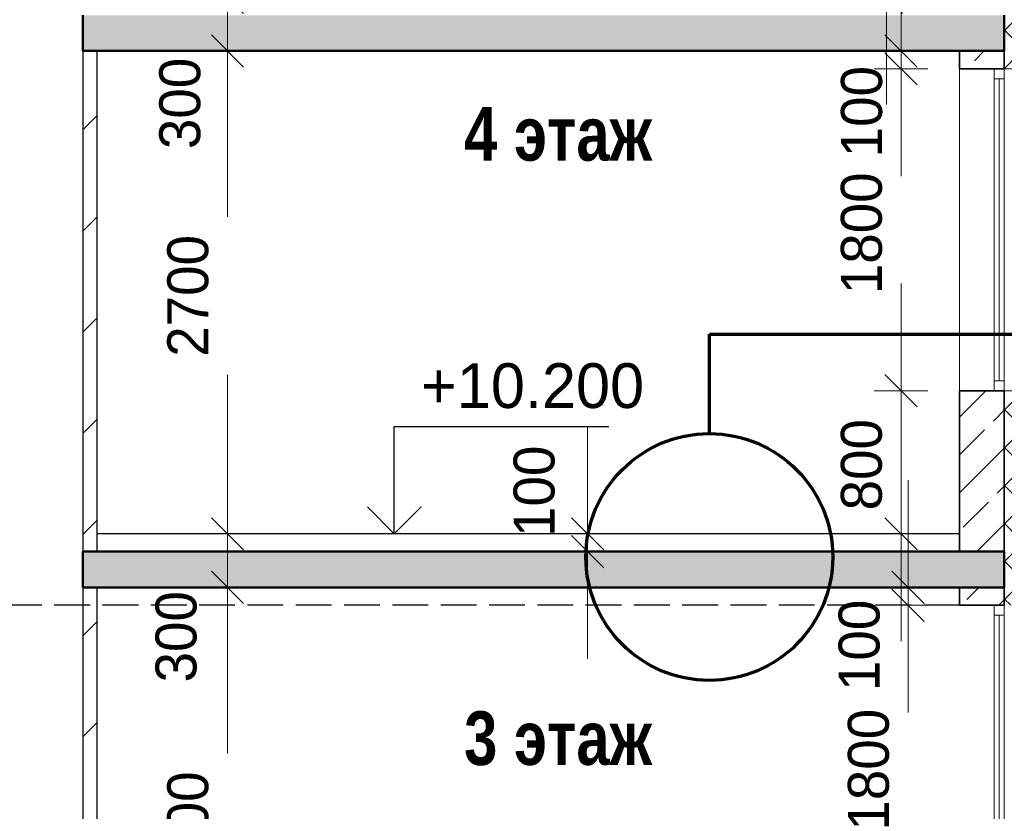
# Model space of a CAD drawing. Header units: millimetres. Extents: x 247266 to 730847, y -636031 to 10052.
# Tile 13 of 256: x 538560 to 544063, y -469044 to -464616. Entities that reach past the tile are written whole.
import ezdxf

# ---------------------------------------------------------------- set-up
doc = ezdxf.new("R2010")
doc.units = ezdxf.units.MM
doc.linetypes.add('______2', pattern=[270, 200, -70])
for name, color, linetype, lineweight in [('Standard', 7, 'Continuous', 25), ('Навесной фасад', 7, 'Continuous', 25), ('Общий01', 7, 'Continuous', 13), ('Общий02', 7, 'Continuous', 18), ('Размерная линия_ общее', 7, 'Continuous', 25), ('Стена_ бетон не несущ.', 7, 'Continuous', 35), ('Стена_ бетон несущ.', 7, 'Continuous', 70), ('Стена_ кирп. кладка не несущ', 7, 'Continuous', 35), ('Текст_ общее', 7, 'Continuous', 25)]:
    doc.layers.add(name, color=color, linetype=linetype, lineweight=lineweight)
doc.styles.add('ARIAL', font='arial.ttf')
doc.styles.add('Century Gothic', font='GOTHIC.TTF')
doc.dimstyles.new('DIMSTYLE_3', dxfattribs={"dimtxt": 229, "dimasz": 300, "dimexe": 0, "dimexo": 0, "dimgap": 114.5, "dimtad": 2, "dimdec": 0, "dimrnd": 1, "dimzin": 12, "dimdsep": 46, "dimtxsty": 'Century Gothic', "dimblk1": 'ALL_ML_STRICH', "dimblk2": 'ALL_ML_STRICH', "dimsah": 1, "dimcen": 0, "dimclrd": 256, "dimclre": 256, "dimclrt": 256, "dimadec": 0, "dimazin": 0, "dimtfac": 1, "dimtdec": 0, "dimtix": 1, "dimtmove": 2, "dimatfit": 3, "dimfxl": 0, "dimtvp": 1.2, "dimtzin": 0, "dimlwd": 0, "dimlwe": 13, "dimarcsym": 0})
doc.dimstyles.new('DIMSTYLE_8', dxfattribs={"dimtxt": 229, "dimasz": 300, "dimexe": 0, "dimexo": 0, "dimgap": 114.5, "dimtad": 2, "dimdec": 0, "dimrnd": 1, "dimzin": 12, "dimdsep": 46, "dimtxsty": 'Century Gothic', "dimblk1": 'ALL_ML_STRICH', "dimblk2": 'ALL_ML_STRICH', "dimsah": 1, "dimcen": 0, "dimclrd": 256, "dimclre": 256, "dimclrt": 256, "dimadec": 0, "dimazin": 0, "dimtfac": 1, "dimtdec": 0, "dimtix": 1, "dimtmove": 2, "dimatfit": 3, "dimfxl": 0, "dimtzin": 0, "dimlwd": 0, "dimlwe": 13, "dimarcsym": 0})
pattern_1 = [(45, (615978.7, -278424.58), (-212.13203, 212.13203), []), (45, (615872.64, -278318.5), (-212.13203, 212.13203), [200, -70])]
pattern_2 = [(45, (615978.7, -278424.6), (-565.6854, 565.6854), []), (45, (615695.86, -278141.7), (-565.6854, 565.6854), [])]
pattern_3 = [(45, (615978.7, -278424.58), (-106.06602, 106.06602), []), (135, (615978.7, -278424.58), (-106.06602, -106.06602), [])]

# ---------------------------------------------------------------- blocks, each defined once
blk = doc.blocks.new('ALL_ML_STRICH')
at = {"color": 0, "linetype": 'ByBlock', "lineweight": -2}
for p, q in [((0, -0.5), (0, 0.5)), ((-0.3, -0.3), (0.3, 0.3)), ((-1, 0), (0.5, 0))]:
    blk.add_line(p, q, dxfattribs=at)
blk = doc.blocks.new('*D786')
at = {"layer": 'DEFPOINTS', "color": 0, "ltscale": 100, "transparency": 33554687}
for p in [(541734.3, -467491.4), (541734.3, -467491.4), (541734.3, -467591.4)]:
    blk.add_point(p, dxfattribs=at)
at = {"layer": 'Размерная линия_ общее', "color": 218, "linetype": 'Continuous', "lineweight": 0, "transparency": 33554687}
for p, q in [((541734.3, -467191.4), (541734.3, -466891.4)), ((541734.3, -467591.4), (541734.3, -467491.4)), ((541734.3, -467891.4), (541734.3, -468191.4))]:
    blk.add_line(p, q, dxfattribs=at)
at = {"layer": 'Размерная линия_ общее', "color": 218, "linetype": 'Continuous', "lineweight": 13, "transparency": 33554687}
for p, q in [((541734.3, -467491.4), (541734.3, -467491.4)), ((541734.3, -467591.4), (541734.3, -467591.4))]:
    blk.add_line(p, q, dxfattribs=at)
at = {"layer": 'Размерная линия_ общее', "color": 218, "lineweight": 0, "ltscale": 100, "xscale": 300, "yscale": 300, "zscale": 300}
for p, rotation in [((541734.3, -467491.4), 270), ((541734.3, -467591.4), 90)]:
    blk.add_blockref('ALL_ML_STRICH', p, dxfattribs=dict(at, rotation=rotation))
at = {"layer": 'Размерная линия_ общее', "color": 218, "lineweight": 13, "ltscale": 100, "transparency": 33554687, "insert": (541436.3, -467253.8), "char_height": 229, "width": 490.714, "attachment_point": 5, "rotation": 90, "style": 'Century Gothic'}
blk.add_mtext('100', dxfattribs=at)
blk = doc.blocks.new('*D770')
at = {"layer": 'DEFPOINTS', "color": 0, "ltscale": 100, "transparency": 33554687}
for p in [(543525.3, -467891.4), (543525.3, -467891.4), (543525.3, -469691.4)]:
    blk.add_point(p, dxfattribs=at)
at = {"layer": 'Размерная линия_ общее', "color": 218, "linetype": 'Continuous', "lineweight": 13, "transparency": 33554687}
for p, q in [((543525.3, -467891.4), (543525.3, -467891.4)), ((543525.3, -469691.4), (543525.3, -469691.4))]:
    blk.add_line(p, q, dxfattribs=at)
at = {"layer": 'Размерная линия_ общее', "color": 218, "linetype": 'Continuous', "lineweight": 0, "transparency": 33554687}
for p, q in [((543525.3, -468191.4), (543525.3, -468369.5)), ((543525.3, -469391.4), (543525.3, -469252.8))]:
    blk.add_line(p, q, dxfattribs=at)
at = {"layer": 'Размерная линия_ общее', "color": 218, "lineweight": 0, "ltscale": 100, "xscale": 300, "yscale": 300, "zscale": 300}
for p, rotation in [((543525.3, -467891.4), 90), ((543525.3, -469691.4), 270)]:
    blk.add_blockref('ALL_ML_STRICH', p, dxfattribs=dict(at, rotation=rotation))
at = {"layer": 'Размерная линия_ общее', "color": 218, "lineweight": 13, "ltscale": 100, "transparency": 33554687, "insert": (543305, -468811.1), "char_height": 229, "width": 654.286, "attachment_point": 5, "rotation": 90, "style": 'Century Gothic'}
blk.add_mtext('1800', dxfattribs=at)
blk = doc.blocks.new('*D771')
at = {"layer": 'DEFPOINTS', "color": 0, "ltscale": 100, "transparency": 33554687}
for p in [(543525.3, -467791.4), (543525.3, -467791.4), (543525.3, -467891.4)]:
    blk.add_point(p, dxfattribs=at)
at = {"layer": 'Размерная линия_ общее', "color": 218, "linetype": 'Continuous', "lineweight": 0, "transparency": 33554687}
for p, q in [((543525.3, -467491.4), (543525.3, -467191.4)), ((543525.3, -467891.4), (543525.3, -467791.4)), ((543525.3, -468191.4), (543525.3, -468491.4))]:
    blk.add_line(p, q, dxfattribs=at)
at = {"layer": 'Размерная линия_ общее', "color": 218, "linetype": 'Continuous', "lineweight": 13, "transparency": 33554687}
for p, q in [((543525.3, -467791.4), (543525.3, -467791.4)), ((543525.3, -467891.4), (543525.3, -467891.4))]:
    blk.add_line(p, q, dxfattribs=at)
at = {"layer": 'Размерная линия_ общее', "color": 218, "lineweight": 0, "ltscale": 100, "xscale": 300, "yscale": 300, "zscale": 300}
for p, rotation in [((543525.3, -467791.4), 270), ((543525.3, -467891.4), 90)]:
    blk.add_blockref('ALL_ML_STRICH', p, dxfattribs=dict(at, rotation=rotation))
at = {"layer": 'Размерная линия_ общее', "color": 218, "lineweight": 13, "ltscale": 100, "transparency": 33554687, "insert": (543253, -468115.8), "char_height": 229, "width": 490.714, "attachment_point": 5, "rotation": 90, "style": 'Century Gothic'}
blk.add_mtext('100', dxfattribs=at)
blk = doc.blocks.new('*D775')
at = {"layer": 'DEFPOINTS', "color": 0, "ltscale": 100, "transparency": 33554687}
for p in [(543486.2, -466691.4), (543486.2, -466691.4), (543486.2, -467491.4)]:
    blk.add_point(p, dxfattribs=at)
at = {"layer": 'Размерная линия_ общее', "color": 218, "linetype": 'Continuous', "lineweight": 0, "transparency": 33554687}
for p, q in [((543486.2, -466391.4), (543486.2, -466091.4)), ((543486.2, -467491.4), (543486.2, -466691.4)), ((543486.2, -467791.4), (543486.2, -468091.4))]:
    blk.add_line(p, q, dxfattribs=at)
at = {"layer": 'Размерная линия_ общее', "color": 218, "linetype": 'Continuous', "lineweight": 13, "transparency": 33554687}
for p, q in [((543486.2, -466691.4), (543486.2, -466691.4)), ((543486.2, -467491.4), (543486.2, -467491.4))]:
    blk.add_line(p, q, dxfattribs=at)
at = {"layer": 'Размерная линия_ общее', "color": 218, "lineweight": 0, "ltscale": 100, "xscale": 300, "yscale": 300, "zscale": 300}
for p, rotation in [((543486.2, -466691.4), 270), ((543486.2, -467491.4), 90)]:
    blk.add_blockref('ALL_ML_STRICH', p, dxfattribs=dict(at, rotation=rotation))
at = {"layer": 'Размерная линия_ общее', "color": 218, "lineweight": 13, "ltscale": 100, "transparency": 33554687, "insert": (543265.9, -467105.3), "char_height": 229, "width": 490.714, "attachment_point": 5, "rotation": 90, "style": 'Century Gothic'}
blk.add_mtext('800', dxfattribs=at)
blk = doc.blocks.new('*D776')
at = {"layer": 'DEFPOINTS', "color": 0, "ltscale": 100, "transparency": 33554687}
for p in [(543486.2, -464891.4), (543486.2, -464891.4), (543486.2, -466691.4)]:
    blk.add_point(p, dxfattribs=at)
at = {"layer": 'Размерная линия_ общее', "color": 218, "linetype": 'Continuous', "lineweight": 13, "transparency": 33554687}
for p, q in [((543486.2, -464891.4), (543486.2, -464891.4)), ((543486.2, -466691.4), (543486.2, -466691.4))]:
    blk.add_line(p, q, dxfattribs=at)
at = {"layer": 'Размерная линия_ общее', "color": 218, "linetype": 'Continuous', "lineweight": 0, "transparency": 33554687}
for p, q in [((543486.2, -465191.4), (543486.2, -465369.5)), ((543486.2, -466391.4), (543486.2, -466252.8))]:
    blk.add_line(p, q, dxfattribs=at)
at = {"layer": 'Размерная линия_ общее', "color": 218, "lineweight": 0, "ltscale": 100, "xscale": 300, "yscale": 300, "zscale": 300}
for p, rotation in [((543486.2, -464891.4), 90), ((543486.2, -466691.4), 270)]:
    blk.add_blockref('ALL_ML_STRICH', p, dxfattribs=dict(at, rotation=rotation))
at = {"layer": 'Размерная линия_ общее', "color": 218, "lineweight": 13, "ltscale": 100, "transparency": 33554687, "insert": (543265.9, -465811.1), "char_height": 229, "width": 654.286, "attachment_point": 5, "rotation": 90, "style": 'Century Gothic'}
blk.add_mtext('1800', dxfattribs=at)
blk = doc.blocks.new('*D777')
at = {"layer": 'DEFPOINTS', "color": 0, "ltscale": 100, "transparency": 33554687}
for p in [(543486.2, -464791.4), (543486.2, -464791.4), (543486.2, -464891.4)]:
    blk.add_point(p, dxfattribs=at)
at = {"layer": 'Размерная линия_ общее', "color": 218, "linetype": 'Continuous', "lineweight": 0, "transparency": 33554687}
for p, q in [((543486.2, -464491.4), (543486.2, -464191.4)), ((543486.2, -464891.4), (543486.2, -464791.4)), ((543486.2, -465191.4), (543486.2, -465491.4))]:
    blk.add_line(p, q, dxfattribs=at)
at = {"layer": 'Размерная линия_ общее', "color": 218, "linetype": 'Continuous', "lineweight": 13, "transparency": 33554687}
for p, q in [((543486.2, -464791.4), (543486.2, -464791.4)), ((543486.2, -464891.4), (543486.2, -464891.4))]:
    blk.add_line(p, q, dxfattribs=at)
at = {"layer": 'Размерная линия_ общее', "color": 218, "lineweight": 0, "ltscale": 100, "xscale": 300, "yscale": 300, "zscale": 300}
for p, rotation in [((543486.2, -464791.4), 270), ((543486.2, -464891.4), 90)]:
    blk.add_blockref('ALL_ML_STRICH', p, dxfattribs=dict(at, rotation=rotation))
at = {"layer": 'Размерная линия_ общее', "color": 218, "lineweight": 13, "ltscale": 100, "transparency": 33554687, "insert": (543266.6, -465130.8), "char_height": 229, "width": 490.714, "attachment_point": 5, "rotation": 90, "style": 'Century Gothic'}
blk.add_mtext('100', dxfattribs=at)
blk = doc.blocks.new('*D778')
at = {"layer": 'DEFPOINTS', "color": 0, "ltscale": 100, "transparency": 33554687}
for p in [(543404.1, -463691.4), (543404.1, -463691.4), (543404.1, -464491.4)]:
    blk.add_point(p, dxfattribs=at)
at = {"layer": 'Размерная линия_ общее', "color": 218, "linetype": 'Continuous', "lineweight": 0, "transparency": 33554687}
for p, q in [((543404.1, -463391.4), (543404.1, -463091.4)), ((543404.1, -464491.4), (543404.1, -463691.4)), ((543404.1, -464791.4), (543404.1, -465091.4))]:
    blk.add_line(p, q, dxfattribs=at)
at = {"layer": 'Размерная линия_ общее', "color": 218, "linetype": 'Continuous', "lineweight": 13, "transparency": 33554687}
for p, q in [((543404.1, -463691.4), (543404.1, -463691.4)), ((543404.1, -464491.4), (543404.1, -464491.4))]:
    blk.add_line(p, q, dxfattribs=at)
at = {"layer": 'Размерная линия_ общее', "color": 218, "lineweight": 0, "ltscale": 100, "xscale": 300, "yscale": 300, "zscale": 300}
for p, rotation in [((543404.1, -463691.4), 270), ((543404.1, -464491.4), 90)]:
    blk.add_blockref('ALL_ML_STRICH', p, dxfattribs=dict(at, rotation=rotation))
at = {"layer": 'Размерная линия_ общее', "color": 218, "lineweight": 13, "ltscale": 100, "transparency": 33554687, "insert": (543183.9, -464105.3), "char_height": 229, "width": 490.714, "attachment_point": 5, "rotation": 90, "style": 'Century Gothic'}
blk.add_mtext('800', dxfattribs=at)
blk = doc.blocks.new('*D702')
at = {"layer": 'DEFPOINTS', "color": 0, "ltscale": 100, "transparency": 33554687}
for p in [(539721, -467791.4), (539721, -467791.4), (539721, -470491.4)]:
    blk.add_point(p, dxfattribs=at)
at = {"layer": 'Размерная линия_ общее', "color": 218, "linetype": 'Continuous', "lineweight": 13, "transparency": 33554687}
for p, q in [((539721, -467791.4), (539721, -467791.4)), ((539721, -470491.4), (539721, -470491.4))]:
    blk.add_line(p, q, dxfattribs=at)
at = {"layer": 'Размерная линия_ общее', "color": 218, "linetype": 'Continuous', "lineweight": 0, "transparency": 33554687}
for p, q in [((539721, -468091.4), (539721, -468719.5)), ((539721, -470191.4), (539721, -469602.8))]:
    blk.add_line(p, q, dxfattribs=at)
at = {"layer": 'Размерная линия_ общее', "color": 218, "lineweight": 0, "ltscale": 100, "xscale": 300, "yscale": 300, "zscale": 300}
for p, rotation in [((539721, -467791.4), 90), ((539721, -470491.4), 270)]:
    blk.add_blockref('ALL_ML_STRICH', p, dxfattribs=dict(at, rotation=rotation))
at = {"layer": 'Размерная линия_ общее', "color": 218, "lineweight": 13, "ltscale": 100, "transparency": 33554687, "insert": (539500.8, -469161.1), "char_height": 229, "width": 654.286, "attachment_point": 5, "rotation": 90, "style": 'Century Gothic'}
blk.add_mtext('2700', dxfattribs=at)
blk = doc.blocks.new('*D703')
at = {"layer": 'DEFPOINTS', "color": 0, "ltscale": 100, "transparency": 33554687}
for p in [(539721, -467491.4), (539721, -467491.4), (539721, -467791.4)]:
    blk.add_point(p, dxfattribs=at)
at = {"layer": 'Размерная линия_ общее', "color": 218, "linetype": 'Continuous', "lineweight": 0, "transparency": 33554687}
for p, q in [((539721, -467191.4), (539721, -466891.4)), ((539721, -467791.4), (539721, -467491.4)), ((539721, -468091.4), (539721, -468391.4))]:
    blk.add_line(p, q, dxfattribs=at)
at = {"layer": 'Размерная линия_ общее', "color": 218, "linetype": 'Continuous', "lineweight": 13, "transparency": 33554687}
for p, q in [((539721, -467491.4), (539721, -467491.4)), ((539721, -467791.4), (539721, -467791.4))]:
    blk.add_line(p, q, dxfattribs=at)
at = {"layer": 'Размерная линия_ общее', "color": 218, "lineweight": 0, "ltscale": 100, "xscale": 300, "yscale": 300, "zscale": 300}
for p, rotation in [((539721, -467491.4), 270), ((539721, -467791.4), 90)]:
    blk.add_blockref('ALL_ML_STRICH', p, dxfattribs=dict(at, rotation=rotation))
at = {"layer": 'Размерная линия_ общее', "color": 218, "lineweight": 13, "ltscale": 100, "transparency": 33554687, "insert": (539435, -468067.4), "char_height": 229, "width": 490.714, "attachment_point": 5, "rotation": 90, "style": 'Century Gothic'}
blk.add_mtext('300', dxfattribs=at)
blk = doc.blocks.new('*D704')
at = {"layer": 'DEFPOINTS', "color": 0, "ltscale": 100, "transparency": 33554687}
for p in [(539721, -464791.4), (539721, -464791.4), (539721, -467491.4)]:
    blk.add_point(p, dxfattribs=at)
at = {"layer": 'Размерная линия_ общее', "color": 218, "linetype": 'Continuous', "lineweight": 13, "transparency": 33554687}
for p, q in [((539721, -464791.4), (539721, -464791.4)), ((539721, -467491.4), (539721, -467491.4))]:
    blk.add_line(p, q, dxfattribs=at)
at = {"layer": 'Размерная линия_ общее', "color": 218, "linetype": 'Continuous', "lineweight": 0, "transparency": 33554687}
for p, q in [((539721, -465091.4), (539721, -465719.5)), ((539721, -467191.4), (539721, -466602.8))]:
    blk.add_line(p, q, dxfattribs=at)
at = {"layer": 'Размерная линия_ общее', "color": 218, "lineweight": 0, "ltscale": 100, "xscale": 300, "yscale": 300, "zscale": 300}
for p, rotation in [((539721, -464791.4), 90), ((539721, -467491.4), 270)]:
    blk.add_blockref('ALL_ML_STRICH', p, dxfattribs=dict(at, rotation=rotation))
at = {"layer": 'Размерная линия_ общее', "color": 218, "lineweight": 13, "ltscale": 100, "transparency": 33554687, "insert": (539500.8, -466161.1), "char_height": 229, "width": 654.286, "attachment_point": 5, "rotation": 90, "style": 'Century Gothic'}
blk.add_mtext('2700', dxfattribs=at)
blk = doc.blocks.new('*D705')
at = {"layer": 'DEFPOINTS', "color": 0, "ltscale": 100, "transparency": 33554687}
for p in [(539721, -464491.4), (539721, -464491.4), (539721, -464791.4)]:
    blk.add_point(p, dxfattribs=at)
at = {"layer": 'Размерная линия_ общее', "color": 218, "linetype": 'Continuous', "lineweight": 0, "transparency": 33554687}
for p, q in [((539721, -464191.4), (539721, -463891.4)), ((539721, -464791.4), (539721, -464491.4)), ((539721, -465091.4), (539721, -465391.4))]:
    blk.add_line(p, q, dxfattribs=at)
at = {"layer": 'Размерная линия_ общее', "color": 218, "linetype": 'Continuous', "lineweight": 13, "transparency": 33554687}
for p, q in [((539721, -464491.4), (539721, -464491.4)), ((539721, -464791.4), (539721, -464791.4))]:
    blk.add_line(p, q, dxfattribs=at)
at = {"layer": 'Размерная линия_ общее', "color": 218, "lineweight": 0, "ltscale": 100, "xscale": 300, "yscale": 300, "zscale": 300}
for p, rotation in [((539721, -464491.4), 270), ((539721, -464791.4), 90)]:
    blk.add_blockref('ALL_ML_STRICH', p, dxfattribs=dict(at, rotation=rotation))
at = {"layer": 'Размерная линия_ общее', "color": 218, "lineweight": 13, "ltscale": 100, "transparency": 33554687, "insert": (539456.1, -465084.8), "char_height": 229, "width": 490.714, "attachment_point": 5, "rotation": 90, "style": 'Century Gothic'}
blk.add_mtext('300', dxfattribs=at)
blk = doc.blocks.new('*D706')
at = {"layer": 'DEFPOINTS', "color": 0, "ltscale": 100, "transparency": 33554687}
for p in [(539721, -461791.4), (539721, -461791.4), (539721, -464491.4)]:
    blk.add_point(p, dxfattribs=at)
at = {"layer": 'Размерная линия_ общее', "color": 218, "linetype": 'Continuous', "lineweight": 13, "transparency": 33554687}
for p, q in [((539721, -461791.4), (539721, -461791.4)), ((539721, -464491.4), (539721, -464491.4))]:
    blk.add_line(p, q, dxfattribs=at)
at = {"layer": 'Размерная линия_ общее', "color": 218, "linetype": 'Continuous', "lineweight": 0, "transparency": 33554687}
for p, q in [((539721, -462091.4), (539721, -462719.5)), ((539721, -464191.4), (539721, -463602.8))]:
    blk.add_line(p, q, dxfattribs=at)
at = {"layer": 'Размерная линия_ общее', "color": 218, "lineweight": 0, "ltscale": 100, "xscale": 300, "yscale": 300, "zscale": 300}
for p, rotation in [((539721, -461791.4), 90), ((539721, -464491.4), 270)]:
    blk.add_blockref('ALL_ML_STRICH', p, dxfattribs=dict(at, rotation=rotation))
at = {"layer": 'Размерная линия_ общее', "color": 218, "lineweight": 13, "ltscale": 100, "transparency": 33554687, "insert": (539500.8, -463161.1), "char_height": 229, "width": 654.286, "attachment_point": 5, "rotation": 90, "style": 'Century Gothic'}
blk.add_mtext('2700', dxfattribs=at)
blk = doc.blocks.new('COMPLEX_ELEVATIONDIM_5')
at = {"layer": 'Размерная линия_ общее', "color": 7, "linetype": 'Continuous', "lineweight": 25, "transparency": 33554687}
for p, q in [((-75325.4, -189066.8), (-75325.4, -188466.8)), ((-75325.4, -188466.8), (-74125.4, -188466.8)), ((-75325.4, -189066.8), (-75475.4, -188916.8)), ((-75325.4, -189066.8), (-75175.4, -188916.8)), ((-75325.4, -189066.8), (-76325.4, -189066.8)), ((-75325.4, -189066.8), (-75325.4, -189066.8)), ((-75325.4, -189066.8), (-75325.4, -189066.8)), ((-75325.4, -189066.8), (-75325.4, -189066.8)), ((-75325.4, -189066.8), (-75325.4, -189066.8))]:
    blk.add_line(p, q, dxfattribs=at)
at = {"layer": 'Размерная линия_ общее', "color": 7, "linetype": 'Continuous', "lineweight": 25, "transparency": 33554687, "insert": (-75175.4, -188366.8), "char_height": 250, "width": 1394.594, "attachment_point": 7, "style": 'ARIAL'}
blk.add_mtext('\\W0.98;+10.200', dxfattribs=at)

msp = doc.modelspace()

# ---------------------------------------------------------------- hatches: boundary and pattern name
at = {"layer": 'Навесной фасад', "linetype": 'Continuous', "lineweight": 18, "transparency": 33554687}
h = msp.add_hatch(dxfattribs=at)
h.set_pattern_fill('__________6', color=256, scale=100, style=0, pattern_type=2)
h.set_pattern_definition(pattern_3)
h.paths.add_polyline_path([(544063.16, -464591.38), (544063.16, -464791.38), (544063.16, -464891.38), (544243.16, -464891.38), (544243.16, -463691.38), (544063.16, -463691.38)], flags=0)
h = msp.add_hatch(dxfattribs=at)
h.set_pattern_fill('__________6', color=256, scale=100, style=0, pattern_type=2)
h.set_pattern_definition(pattern_3)
h.paths.add_polyline_path([(544063.16, -467591.38), (544063.16, -467791.38), (544063.16, -467891.38), (544243.16, -467891.38), (544243.16, -466691.38), (544063.16, -466691.38)], flags=0)
at = {"layer": 'Стена_ бетон не несущ.', "linetype": 'Continuous', "lineweight": 18, "transparency": 33554687}
h = msp.add_hatch(dxfattribs=at)
h.set_pattern_fill('__________7', color=256, scale=100, style=0, pattern_type=2)
h.set_pattern_definition(pattern_1)
h.paths.add_polyline_path([(544063.16, -464791.38), (543813.16, -464791.38), (543813.16, -464891.38), (544063.16, -464891.38)], flags=0)
h = msp.add_hatch(dxfattribs=at)
h.set_pattern_fill('__________7', color=256, scale=100, style=0, pattern_type=2)
h.set_pattern_definition(pattern_1)
h.paths.add_polyline_path([(544063.16, -464791.38), (543813.16, -464791.38), (543813.16, -464891.38), (544063.16, -464891.38)], flags=0)
h = msp.add_hatch(dxfattribs=at)
h.set_pattern_fill('__________7', color=256, scale=100, style=0, pattern_type=2)
h.set_pattern_definition(pattern_1)
h.paths.add_polyline_path([(543813.16, -466691.38), (543813.16, -467591.38), (544063.16, -467591.38), (544063.16, -466691.38)], flags=0)
h = msp.add_hatch(dxfattribs=at)
h.set_pattern_fill('__________7', color=256, scale=100, style=0, pattern_type=2)
h.set_pattern_definition(pattern_1)
h.paths.add_polyline_path([(544063.16, -467791.38), (543813.16, -467791.38), (543813.16, -467891.38), (544063.16, -467891.38)], flags=0)
at = {"layer": 'Стена_ бетон несущ.', "linetype": 'Continuous', "lineweight": 25, "transparency": 33554687}
for points in [[(538913.16, -464791.38), (544063.16, -464791.38), (544063.16, -464591.38), (538913.16, -464591.38)], [(538913.16, -467791.38), (544063.16, -467791.38), (544063.16, -467591.38), (538913.16, -467591.38)]]:
    msp.add_hatch(color=256, dxfattribs=at).paths.add_polyline_path(points)
at = {"layer": 'Стена_ кирп. кладка не несущ', "linetype": 'Continuous', "lineweight": 18, "transparency": 33554687}
h = msp.add_hatch(dxfattribs=at)
h.set_pattern_fill('__________22', color=256, scale=100, style=0, pattern_type=2)
h.set_pattern_definition(pattern_2)
h.paths.add_polyline_path([(538993.16, -464791.38), (538913.16, -464791.38), (538913.16, -467591.38), (538993.16, -467591.38)], flags=0)
h = msp.add_hatch(dxfattribs=at)
h.set_pattern_fill('__________22', color=256, scale=100, style=0, pattern_type=2)
h.set_pattern_definition(pattern_2)
h.paths.add_polyline_path([(538993.16, -467791.38), (538913.16, -467791.38), (538913.16, -470591.38), (538993.16, -470591.38)], flags=0)

# ---------------------------------------------------------------- linework, layer by layer
at = {"layer": 'Standard', "linetype": 'Continuous', "lineweight": 25, "transparency": 33554687}
for p, q in [((543813.16, -464791.38), (543808.16, -464791.38)), ((543813.16, -467491.38), (538993.16, -467491.38)), ((543813.16, -467791.38), (543808.16, -467791.38))]:
    msp.add_line(p, q, dxfattribs=at)
at = {"layer": 'Standard', "linetype": 'Continuous', "lineweight": 13, "transparency": 33554687}
for p, q in [((543813.16, -464891.38), (543813.16, -466691.38)), ((544007.16, -464891.38), (544007.16, -464947.38)), ((544007.16, -464891.38), (544007.16, -464947.38)), ((544063.16, -464947.38), (544063.16, -464891.38)), ((544063.16, -464947.38), (544063.16, -464891.38)), ((544007.16, -464947.38), (544063.16, -464947.38)), ((544007.16, -464947.38), (544063.16, -464947.38)), ((544007.16, -464947.38), (544007.16, -466691.38)), ((544035.16, -466635.38), (544035.16, -464947.38)), ((544063.16, -466691.38), (544063.16, -464947.38)), ((544007.16, -466691.38), (544007.16, -466635.38)), ((544007.16, -466635.38), (544063.16, -466635.38)), ((544063.16, -466635.38), (544063.16, -466691.38)), ((544243.16, -466691.38), (544063.16, -466691.38)), ((544007.16, -467891.38), (544007.16, -467947.38)), ((544063.16, -467947.38), (544063.16, -467891.38)), ((544007.16, -467947.38), (544063.16, -467947.38)), ((544007.16, -467947.38), (544007.16, -469691.38)), ((544035.16, -469635.38), (544035.16, -467947.38)), ((544063.16, -469691.38), (544063.16, -467947.38))]:
    msp.add_line(p, q, dxfattribs=at)
at = {"layer": 'Навесной фасад', "linetype": 'Continuous', "lineweight": 13, "transparency": 33554687}
for p, q in [((544063.16, -464791.38), (544063.16, -464891.38)), ((544063.16, -464891.38), (544243.16, -464891.38)), ((544063.16, -467791.38), (544063.16, -467891.38))]:
    msp.add_line(p, q, dxfattribs=at)
at = {"layer": 'Общий01', "linetype": 'Continuous', "lineweight": 50, "transparency": 33554687}
for p, q in [((538913.16, -464791.38), (538913.16, -464591.38)), ((538913.16, -464791.38), (538913.16, -464591.38)), ((544063.16, -464791.38), (544063.16, -464591.38)), ((538993.16, -464791.38), (538913.16, -464791.38)), ((538993.16, -464791.38), (538913.16, -464791.38)), ((538998.16, -464791.38), (538993.16, -464791.38)), ((538998.16, -464791.38), (538993.16, -464791.38)), ((544063.16, -464791.38), (538998.16, -464791.38)), ((543813.16, -464791.38), (543808.16, -464791.38)), ((543813.16, -464791.38), (543808.16, -464791.38)), ((544063.16, -464791.38), (543813.16, -464791.38)), ((544063.16, -464791.38), (543813.16, -464791.38)), ((544063.16, -467591.38), (538913.16, -467591.38)), ((538913.16, -467791.38), (538913.16, -467591.38)), ((538913.16, -467791.38), (538913.16, -467591.38)), ((544063.16, -467791.38), (544063.16, -467591.38)), ((538993.16, -467791.38), (538913.16, -467791.38)), ((538993.16, -467791.38), (538913.16, -467791.38)), ((538998.16, -467791.38), (538993.16, -467791.38)), ((538998.16, -467791.38), (538993.16, -467791.38)), ((544063.16, -467791.38), (538998.16, -467791.38))]:
    msp.add_line(p, q, dxfattribs=at)
at = {"layer": 'Общий01', "linetype": 'Continuous', "lineweight": 70, "transparency": 33554687}
for p, q in [((542414.61, -466931.35), (542414.61, -466375.63)), ((542414.61, -466375.63), (548144.47, -466375.63))]:
    msp.add_line(p, q, dxfattribs=at)
at = {"layer": 'Общий01', "linetype": 'Continuous', "lineweight": 25, "transparency": 33554687}
msp.add_line((544063.16, -467591.38), (538913.16, -467591.38), dxfattribs=at)
at = {"layer": 'Общий01', "linetype": 'Continuous', "lineweight": 70, "transparency": 33554687}
msp.add_circle((542414.61, -467621.38), 690.03, dxfattribs=at)
at = {"layer": 'Общий02', "linetype": '______2', "lineweight": 25, "transparency": 33554687}
msp.add_line((543813.16, -467891.38), (522338.06, -467891.38), dxfattribs=at)
at = {"layer": 'Стена_ бетон не несущ.', "linetype": 'Continuous', "lineweight": 35, "transparency": 33554687}
for p, q in [((543813.16, -464791.38), (543813.16, -464891.38)), ((543813.16, -464791.38), (543813.16, -464891.38)), ((544063.16, -464791.38), (543813.16, -464791.38)), ((544063.16, -464891.38), (544063.16, -464791.38)), ((544063.16, -464891.38), (544063.16, -464791.38)), ((543813.16, -464891.38), (544007.16, -464891.38)), ((543813.16, -464891.38), (544007.16, -464891.38)), ((544007.16, -464891.38), (544063.16, -464891.38)), ((544007.16, -464891.38), (544063.16, -464891.38)), ((544007.16, -466691.38), (543813.16, -466691.38)), ((543813.16, -466691.38), (543813.16, -467591.38)), ((544007.16, -466691.38), (544063.16, -466691.38)), ((544063.16, -466691.38), (544063.16, -467591.38)), ((543813.16, -467791.38), (543813.16, -467891.38)), ((544063.16, -467791.38), (543813.16, -467791.38)), ((544063.16, -467891.38), (544063.16, -467791.38)), ((543813.16, -467891.38), (544007.16, -467891.38)), ((544007.16, -467891.38), (544063.16, -467891.38))]:
    msp.add_line(p, q, dxfattribs=at)
at = {"layer": 'Стена_ кирп. кладка не несущ', "linetype": 'Continuous', "lineweight": 25, "transparency": 33554687}
for p, q in [((538913.16, -464791.38), (538913.16, -467591.38)), ((538993.16, -467591.38), (538993.16, -464791.38)), ((538913.16, -467791.38), (538913.16, -470591.38)), ((538993.16, -470591.38), (538993.16, -467791.38))]:
    msp.add_line(p, q, dxfattribs=at)

# ---------------------------------------------------------------- block references
at = {"layer": 'Размерная линия_ общее', "linetype": 'Continuous', "lineweight": 25, "transparency": 33554687}
msp.add_blockref('COMPLEX_ELEVATIONDIM_5', (615978.7, -278424.58), dxfattribs=at)

# ---------------------------------------------------------------- texts
at = {"layer": 'Текст_ общее', "linetype": 'Continuous', "lineweight": 13, "transparency": 33554687, "char_height": 300, "width": 1329.1667, "attachment_point": 7, "style": 'Century Gothic'}
for s, insert in [('\\A1;{\\fCentury Gothic|i0|b1;\\H300.000000;\\W0.833333;\\C7;4 этаж}\\P', (541043.88, -465409.23)), ('\\A1;{\\fCentury Gothic|i0|b1;\\H300.000000;\\W0.833333;\\C7;3 этаж}\\P', (541043.88, -468789.23))]:
    msp.add_mtext(s, dxfattribs=dict(at, insert=insert))

# ---------------------------------------------------------------- dimensions: what is measured, and where the dimension line sits
at = {"layer": 'Размерная линия_ общее', "linetype": 'Continuous', "lineweight": 13, "transparency": 33554687}
for base, p1, p2, dimstyle, picture, middle in [((539721.01, -461791.38), (539721.01, -464491.38), (539721.01, -461791.38), 'DIMSTYLE_8', '*D706', (539500.75, -463161.13)), ((543404.14, -463691.38), (543404.14, -464491.38), (543404.14, -463691.38), 'DIMSTYLE_8', '*D778', (543183.88, -464105.27)), ((539721.01, -464491.38), (539721.01, -464791.38), (539721.01, -464491.38), 'DIMSTYLE_3', '*D705', (539456.1, -465084.79)), ((543486.2, -464791.38), (543486.2, -464891.38), (543486.2, -464791.38), 'DIMSTYLE_3', '*D777', (543266.62, -465130.84)), ((539721.01, -464791.38), (539721.01, -467491.38), (539721.01, -464791.38), 'DIMSTYLE_8', '*D704', (539500.75, -466161.13)), ((543486.2, -464891.38), (543486.2, -466691.38), (543486.2, -464891.38), 'DIMSTYLE_8', '*D776', (543265.94, -465811.13)), ((543486.2, -466691.38), (543486.2, -467491.38), (543486.2, -466691.38), 'DIMSTYLE_8', '*D775', (543265.94, -467105.27)), ((539721.01, -467491.38), (539721.01, -467791.38), (539721.01, -467491.38), 'DIMSTYLE_3', '*D703', (539435.03, -468067.37)), ((541734.27, -467491.38), (541734.27, -467591.38), (541734.27, -467491.38), 'DIMSTYLE_3', '*D786', (541436.26, -467253.79)), ((543525.3, -467791.38), (543525.3, -467891.38), (543525.3, -467791.38), 'DIMSTYLE_3', '*D771', (543252.99, -468115.82)), ((539721.01, -467791.38), (539721.01, -470491.38), (539721.01, -467791.38), 'DIMSTYLE_8', '*D702', (539500.75, -469161.13)), ((543525.3, -467891.38), (543525.3, -469691.38), (543525.3, -467891.38), 'DIMSTYLE_8', '*D770', (543305.04, -468811.13))]:
    dim = msp.add_linear_dim(base=base, p1=p1, p2=p2, angle=90, dimstyle=dimstyle, override={"dimpost": '<>', "dimclrd": 218, "dimclre": 218, "dimclrt": 218, "dimlwd": 0, "dimlwe": 13}, dxfattribs=at)
    dim.commit()
    dim.dimension.update_dxf_attribs({"geometry": picture, "text_midpoint": middle, "dimtype": 160})

doc.saveas('drawing.dxf')
